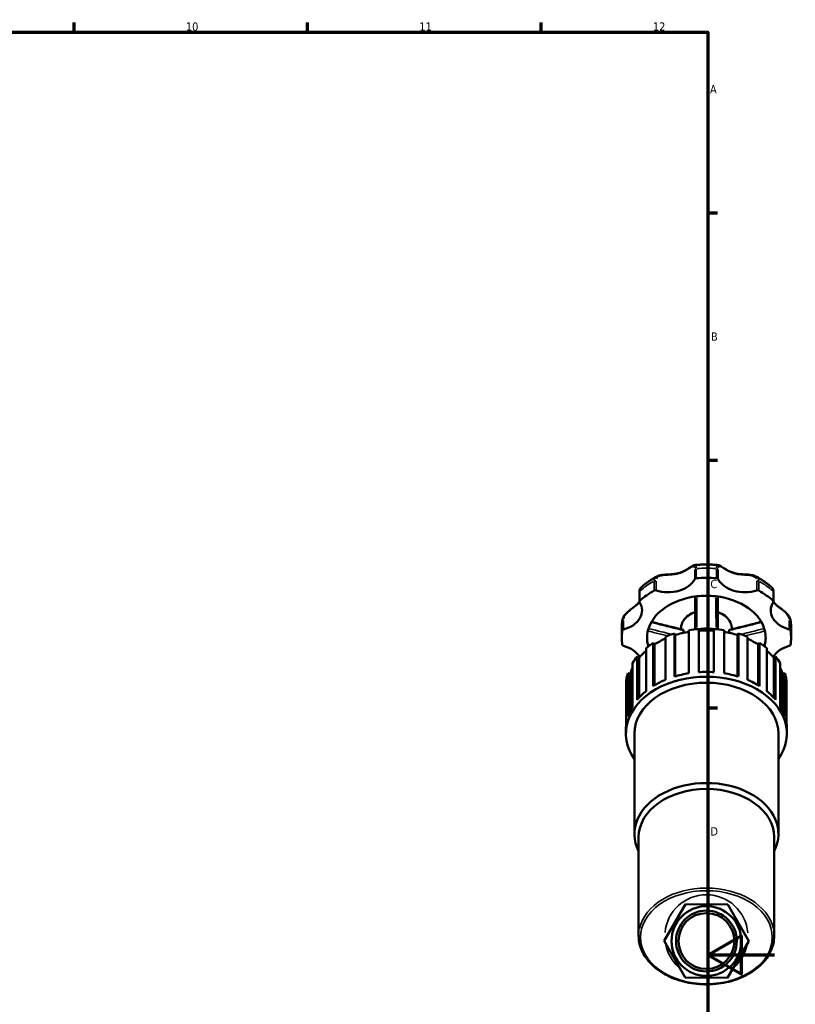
# Model space of a CAD drawing. Header units: millimetres. Extents: x 0 to 908, y 0 to 1069.
# Tile 5 of 7: x 614 to 847, y 282 to 578. Entities that reach past the tile are written whole.
import ezdxf

# ---------------------------------------------------------------- set-up
doc = ezdxf.new("R2010")
doc.units = ezdxf.units.MM
for name, color, linetype, lineweight in [('Border (ISO)', 7, 'Continuous', 70), ('Visible (ISO)', 7, 'Continuous', 50), ('Visible Narrow (ISO)', 7, 'Continuous', 35)]:
    doc.layers.add(name, color=color, linetype=linetype, lineweight=lineweight)
doc.styles.add('Note Text (ISO)', font='tahoma.ttf')

# ---------------------------------------------------------------- blocks, each defined once
blk = doc.blocks.new('Borders Default Border')
at = {"layer": 'Border (ISO)'}
for p, q in [((630.75, 574), (630.75, 576.9)), ((700.83, 574), (700.83, 576.9)), ((770.92, 574), (770.92, 576.9)), ((821, 519.75), (823.9, 519.75)), ((821, 445.5), (823.9, 445.5)), ((821, 371.25), (823.9, 371.25))]:
    blk.add_line(p, q, dxfattribs=at)
at = {"layer": 'Border (ISO)', "flags": 128}
for points in [[(20, 20), (20, 574), (821, 574), (821, 20), (20, 20)], [(841, 297), (821, 297), (831, 302.77), (831, 291.23), (821, 297)]]:
    blk.add_lwpolyline(points, dxfattribs=at)
at = {"layer": 'Border (ISO)', "color": 232, "true_color": 0xca0064, "char_height": 2.5, "attachment_point": 7, "style": 'Note Text (ISO)'}
for s, insert in [('10', (664.29, 574.35)), ('11', (734.37, 574.4)), ('12', (804.46, 574.4)), ('A', (821.59, 555.62)), ('B', (821.89, 481.37)), ('C', (821.73, 407.08)), ('D', (821.73, 332.88))]:
    blk.add_mtext(s, dxfattribs=dict(at, insert=insert))

msp = doc.modelspace()

# ---------------------------------------------------------------- linework, layer by layer
at = {"layer": 'Visible (ISO)'}
for p, q in [((800.406, 405.98), (800.406, 403.103)), ((840.648, 403.103), (840.648, 405.98)), ((795.102, 392.25), (795.102, 395.126)), ((810.946, 393.538), (811.171, 393.049)), ((810.946, 380.594), (810.946, 393.538)), ((811.171, 393.049), (811.171, 380.662)), ((812.9, 394.793), (812.9, 394.986)), ((813.694, 393.707), (813.694, 394.421)), ((815.245, 394.526), (815.245, 381.581)), ((818.267, 381.92), (818.267, 394.864)), ((822.787, 394.864), (822.787, 381.92)), ((825.809, 381.581), (825.809, 394.526)), ((827.36, 393.707), (827.36, 394.421)), ((828.155, 394.793), (828.155, 394.986)), ((829.883, 393.049), (830.108, 393.538)), ((829.883, 393.049), (829.883, 380.662)), ((830.108, 393.538), (830.108, 380.594)), ((845.952, 392.25), (845.952, 395.126)), ((804.564, 390.677), (804.992, 390.261)), ((804.564, 377.733), (804.564, 390.677)), ((804.992, 390.261), (804.992, 377.993)), ((808.22, 392.556), (808.22, 379.612)), ((832.834, 379.612), (832.834, 392.556)), ((836.062, 390.261), (836.49, 390.677)), ((836.062, 390.261), (836.062, 377.993)), ((836.49, 390.677), (836.49, 377.733)), ((802.4, 389.148), (802.4, 376.203)), ((838.654, 376.203), (838.654, 389.148)), ((798.355, 384.634), (798.355, 371.69)), ((799.744, 386.562), (800.332, 386.259)), ((799.744, 373.618), (799.744, 386.562)), ((800.332, 386.259), (800.332, 374.285)), ((840.722, 386.259), (841.31, 386.562)), ((840.722, 386.259), (840.722, 374.285)), ((841.31, 386.562), (841.31, 373.618)), ((842.699, 371.69), (842.699, 384.634)), ((796.958, 381.595), (797.65, 381.436)), ((796.958, 368.65), (796.958, 381.595)), ((797.65, 381.436), (797.65, 370.395)), ((843.404, 381.436), (844.096, 381.595)), ((843.404, 381.436), (843.404, 370.395)), ((844.096, 381.595), (844.096, 368.65)), ((796.479, 379.458), (796.479, 366.514)), ((844.575, 366.514), (844.575, 379.458)), ((796.373, 363.477), (796.373, 364.916)), ((798.916, 333.364), (798.916, 363.477)), ((842.138, 333.364), (842.138, 363.477)), ((844.681, 363.477), (844.681, 364.916)), ((800.187, 302.751), (800.187, 332.465)), ((840.867, 302.751), (840.867, 332.465)), ((814.217, 312.245), (807.825, 301.269)), ((826.919, 312.198), (814.217, 312.245)), ((833.229, 301.174), (826.919, 312.198)), ((807.825, 301.269), (814.135, 290.245)), ((826.837, 290.198), (833.229, 301.174)), ((814.135, 290.245), (826.837, 290.198))]:
    msp.add_line(p, q, dxfattribs=at)
for radius in [10.477, 9.127, 8.382]:
    msp.add_circle((820.527, 301.221), radius, dxfattribs=at)
for centre, major_axis, start_param, end_param in [((808.954, 412.005), (8.629, 0), 4.2891247, 5.9210514), ((817.552, 409.702), (-0.565, 0), 4.8323273, 5.9210514), ((820.527, 392.25), (25.425, 0), 1.450858, 1.6907347), ((823.502, 409.702), (0.565, 0), 0.3621339, 1.450858), ((832.1, 412.005), (-8.629, 0), 0.3621339, 1.9940606), ((820.527, 392.25), (25.425, 0), 2.2362562, 2.4761328), ((805.178, 406.078), (0.565, 0), 1.1475321, 2.2362562), ((820.527, 392.25), (17.797, 0), 1.409627, 1.7319657), ((835.876, 406.078), (0.565, 0), 0.9053365, 1.9940606), ((820.527, 392.25), (25.425, 0), 0.6654598, 0.9053365), ((792.588, 400.433), (8.629, 0), 5.0745229, 6.7064496), ((800.971, 403.103), (-0.565, 0), 5.6177255, 6.7064496), ((820.527, 392.25), (-17.798, 0), 4.8735584, 6.1220159), ((820.527, 392.25), (17.797, 0), 0.1611694, 1.409627), ((848.466, 400.433), (-8.629, 0), 5.8599211, 7.4918477), ((840.083, 403.103), (0.565, 0), 5.8599211, 6.9486451), ((820.527, 392.25), (-25.425, 0), 6.163247, 6.4031236), ((795.846, 394.353), (-0.565, 0), 5.0745229, 6.163247), ((820.527, 392.25), (-17.797, 0), 6.1220159, 6.4443547), ((820.527, 377.86), (24.154, 0), 1.9786599, 2.1054105), ((820.527, 377.86), (23.429, 0), 1.7981876, 1.9815669), ((820.527, 377.86), (24.154, 0), 1.6645006, 1.7912513), ((820.527, 389.632), (7.627, 0), 1.2699839, 1.8716088), ((820.527, 377.86), (23.429, 0), 1.474185, 1.6674076), ((820.527, 377.86), (24.154, 0), 1.3503414, 1.477092), ((820.527, 377.86), (23.429, 0), 1.1600258, 1.3434051), ((820.527, 377.86), (24.154, 0), 1.0361821, 1.1629327), ((820.527, 392.25), (17.797, 0), 6.1220159, 6.4443547), ((845.208, 394.353), (0.565, 0), 0.1199383, 1.2086624), ((820.527, 392.25), (25.425, 0), 6.163247, 6.4031236), ((795.846, 390.146), (-0.565, 0), 0.1199383, 1.2086624), ((820.527, 377.86), (24.154, 0), 2.2928192, 2.4195698), ((820.527, 392.25), (-17.798, 0), 0.1611694, 0.2050374), ((820.527, 377.86), (23.429, 0), 2.1238253, 2.2957262), ((820.527, 377.86), (23.429, 0), 0.8458665, 1.0177673), ((820.527, 377.86), (24.154, 0), 0.7220229, 0.8487735), ((820.527, 392.25), (17.798, 0), 6.0781479, 6.1220159), ((845.208, 390.146), (0.565, 0), 5.0745229, 6.163247), ((792.588, 384.067), (8.629, 0), 0.4059903, 1.2086624), ((820.527, 377.86), (23.429, 0), 2.4554266, 2.6098854), ((820.527, 377.86), (23.429, 0), 0.5317072, 0.6861661), ((848.466, 384.067), (8.629, 0), 1.9329302, 2.7356023), ((820.527, 377.86), (24.154, 0), 2.6069784, 2.7337291), ((820.527, 377.86), (24.154, 0), 0.4078636, 0.5346142), ((820.527, 363.477), (-24.154, 0), 2.6786379, 6.74614), ((820.527, 377.86), (-24.154, 0), 6.0627304, 6.189481), ((820.527, 377.86), (-23.429, 0), 5.9541706, 6.0656373), ((820.527, 364.916), (-24.154, 0), 4.9328439, 5.1202526), ((820.527, 364.916), (-24.154, 0), 4.6186847, 4.8060933), ((820.527, 364.916), (-24.154, 0), 4.3045254, 4.491934), ((820.527, 377.86), (23.429, 0), 0.217548, 0.3290147), ((820.527, 377.86), (24.154, 0), 0.0937043, 0.2204549), ((820.527, 363.477), (-21.611, 0), 3.1415927, 6.2831853), ((820.527, 364.916), (-24.154, 0), 5.2470032, 5.4344118), ((820.527, 364.916), (-24.154, 0), 3.9903661, 4.1777748), ((820.527, 364.916), (-24.154, 0), 5.5611625, 5.7485711), ((820.527, 364.916), (-24.154, 0), 3.6762069, 3.8636155), ((820.527, 364.916), (-24.154, 0), 5.8753217, 6.0627304), ((820.527, 364.916), (24.154, 0), 0.2204549, 0.4078636), ((820.527, 364.916), (-24.154, 0), 6.189481, 6.2831853), ((820.527, 364.916), (24.154, 0), 0, 0.0937043), ((820.527, 333.364), (-21.611, 0), 2.7968915, 6.6278865), ((820.527, 332.465), (-20.34, 0), 3.1415927, 6.2831853)]:
    msp.add_ellipse(centre, major_axis=major_axis, ratio=0.7071068, start_param=start_param, end_param=end_param, dxfattribs=at)
for points, knots in [([(805.676, 410.669), (805.963, 410.822), (806.278, 410.924), (807.022, 411.089), (807.46, 411.135), (808.183, 411.187), (808.467, 411.201), (809.094, 411.231), (809.436, 411.247), (810.187, 411.298), (810.594, 411.336), (811.411, 411.456), (811.819, 411.54), (812.609, 411.762), (812.992, 411.899), (813.73, 412.22), (814.085, 412.402), (814.763, 412.79), (815.085, 412.995), (815.628, 413.348), (815.855, 413.498), (816.229, 413.728), (816.38, 413.816), (816.689, 413.962), (816.847, 414.024), (817.042, 414.044)], [0.2240568, 0.2240568, 0.2240568, 0.2240568, 0.3271015, 0.3271015, 0.458597, 0.458597, 0.5433608, 0.5433608, 0.6468989, 0.6468989, 0.7750759, 0.7750759, 0.9109053, 0.9109053, 1.0467348, 1.0467348, 1.1825642, 1.1825642, 1.3183936, 1.3183936, 1.4259186, 1.4259186, 1.5041349, 1.5041349, 1.5823512, 1.5823512, 1.5823512, 1.5823512]), ([(817.042, 414.044), (817.504, 414.091), (817.968, 414.129), (818.897, 414.186), (819.362, 414.205), (820.294, 414.224), (820.76, 414.224), (821.692, 414.205), (822.157, 414.186), (823.086, 414.129), (823.55, 414.091), (824.012, 414.044)], [4.56861268, 4.56861268, 4.56861268, 4.56861268, 4.6261232, 4.6261232, 4.68363372, 4.68363372, 4.74114424, 4.74114424, 4.79865476, 4.79865476, 4.85616528, 4.85616528, 4.85616528, 4.85616528]), ([(824.012, 414.044), (824.182, 414.027), (824.324, 413.976), (824.64, 413.837), (824.812, 413.737), (825.183, 413.508), (825.38, 413.378), (825.818, 413.092), (826.062, 412.935), (826.631, 412.59), (826.963, 412.404), (827.668, 412.062), (828.041, 411.907), (828.814, 411.649), (829.213, 411.546), (830.036, 411.39), (830.46, 411.337), (831.327, 411.262), (831.77, 411.24), (832.571, 411.202), (832.925, 411.185), (833.553, 411.135), (833.827, 411.106), (834.323, 411.027), (834.546, 410.98), (834.976, 410.853), (835.184, 410.773), (835.378, 410.669)], [0.2624375, 0.2624375, 0.2624375, 0.2624375, 0.3306271, 0.3306271, 0.4207141, 0.4207141, 0.514516, 0.514516, 0.6194836, 0.6194836, 0.7502547, 0.7502547, 0.8860841, 0.8860841, 1.0219134, 1.0219134, 1.1577427, 1.1577427, 1.2928909, 1.2928909, 1.3985267, 1.3985267, 1.4810116, 1.4810116, 1.5508712, 1.5508712, 1.6207308, 1.6207308, 1.6207308, 1.6207308]), ([(800.797, 407.234), (801.084, 407.498), (801.38, 407.755), (801.986, 408.256), (802.297, 408.5), (802.935, 408.973), (803.262, 409.202), (803.929, 409.646), (804.269, 409.861), (804.963, 410.276), (805.317, 410.476), (805.676, 410.669)], [3.79610772, 3.79610772, 3.79610772, 3.79610772, 3.84970142, 3.84970142, 3.90329512, 3.90329512, 3.95688882, 3.95688882, 4.01048253, 4.01048253, 4.06407623, 4.06407623, 4.06407623, 4.06407623]), ([(835.378, 410.669), (835.737, 410.476), (836.091, 410.276), (836.785, 409.861), (837.125, 409.646), (837.792, 409.202), (838.119, 408.973), (838.757, 408.5), (839.068, 408.256), (839.675, 407.755), (839.97, 407.498), (840.257, 407.234)], [5.36070173, 5.36070173, 5.36070173, 5.36070173, 5.41429543, 5.41429543, 5.46788914, 5.46788914, 5.52148284, 5.52148284, 5.57507654, 5.57507654, 5.62867024, 5.62867024, 5.62867024, 5.62867024]), ([(800.797, 407.234), (800.722, 407.165), (800.667, 407.089), (800.578, 406.937), (800.544, 406.86), (800.49, 406.7), (800.469, 406.617), (800.437, 406.446), (800.425, 406.358), (800.41, 406.174), (800.406, 406.078), (800.406, 405.98)], [1.66437758, 1.66437758, 1.66437758, 1.66437758, 1.70045755, 1.70045755, 1.73653751, 1.73653751, 1.77261748, 1.77261748, 1.80869744, 1.80869744, 1.84477741, 1.84477741, 1.84477741, 1.84477741]), ([(840.648, 405.98), (840.648, 406.078), (840.644, 406.174), (840.629, 406.358), (840.617, 406.446), (840.585, 406.617), (840.564, 406.7), (840.51, 406.86), (840.476, 406.937), (840.387, 407.089), (840.332, 407.165), (840.257, 407.234)], [0, 0, 0, 0, 0.03607879, 0.03607879, 0.07215758, 0.07215758, 0.10823637, 0.10823637, 0.14431516, 0.14431516, 0.18039395, 0.18039395, 0.18039395, 0.18039395]), ([(795.313, 397.605), (795.363, 397.896), (795.468, 398.181), (795.773, 398.757), (795.984, 399.046), (796.477, 399.605), (796.762, 399.872), (797.376, 400.396), (797.704, 400.648), (798.412, 401.184), (798.78, 401.458), (799.342, 401.918), (799.555, 402.107), (799.967, 402.514), (800.16, 402.734), (800.355, 403), (800.382, 403.037), (800.408, 403.075)], [0.03886665, 0.03886665, 0.03886665, 0.03886665, 0.12925767, 0.12925767, 0.23101366, 0.23101366, 0.3400278, 0.3400278, 0.46178272, 0.46178272, 0.61613052, 0.61613052, 0.72635967, 0.72635967, 0.85083069, 0.85083069, 0.87087021, 0.87087021, 0.87087021, 0.87087021]), ([(817.137, 404.604), (817.137, 404.241), (817.137, 403.878), (817.137, 401.597), (817.137, 399.679), (817.137, 397.767), (817.137, 397.165), (817.137, 396.564), (817.137, 395.585), (817.137, 395.206), (817.137, 394.829)], [0.3285284, 0.3285284, 0.3285284, 0.3285284, 0.4488697, 0.4488697, 1.0855025, 1.0855025, 1.0855025, 1.2859596, 1.2859596, 1.4124239, 1.4124239, 1.4124239, 1.4124239]), ([(823.917, 394.829), (823.917, 395.209), (823.917, 395.589), (823.917, 396.575), (823.917, 397.181), (823.917, 397.788), (823.917, 398.777), (823.917, 399.769), (823.917, 402.041), (823.917, 403.322), (823.917, 404.604)], [0.2620579, 0.2620579, 0.2620579, 0.2620579, 0.3893343, 0.3893343, 0.5912443, 0.5912443, 0.5912443, 0.9207687, 0.9207687, 1.3459534, 1.3459534, 1.3459534, 1.3459534]), ([(840.646, 403.075), (840.725, 402.962), (840.808, 402.851), (841.082, 402.518), (841.291, 402.303), (841.762, 401.873), (842.023, 401.66), (842.533, 401.264), (842.772, 401.085), (843.22, 400.746), (843.425, 400.59), (843.807, 400.285), (843.984, 400.138), (844.47, 399.708), (844.772, 399.407), (845.261, 398.785), (845.457, 398.469), (845.658, 397.963), (845.71, 397.785), (845.741, 397.605)], [0.97390939, 0.97390939, 0.97390939, 0.97390939, 1.03442227, 1.03442227, 1.15889377, 1.15889377, 1.28336528, 1.28336528, 1.38094163, 1.38094163, 1.45848152, 1.45848152, 1.52429053, 1.52429053, 1.64278193, 1.64278193, 1.74990344, 1.74990344, 1.8059101, 1.8059101, 1.8059101, 1.8059101]), ([(812.9, 394.986), (812.9, 395.563), (813.023, 396.139), (813.503, 397.24), (813.864, 397.762), (814.797, 398.713), (815.377, 399.137), (816.379, 399.668), (816.75, 399.831), (817.137, 399.97)], [3.1415927, 3.1415927, 3.1415927, 3.1415927, 3.4403399, 3.4403399, 3.7479363, 3.7479363, 4.0695447, 4.0695447, 4.2423149, 4.2423149, 4.2423149, 4.2423149]), ([(823.917, 399.97), (824.367, 399.808), (824.796, 399.614), (825.847, 399.023), (826.42, 398.578), (827.336, 397.572), (827.683, 397.014), (828.067, 395.957), (828.155, 395.472), (828.155, 394.986)], [5.182463, 5.182463, 5.182463, 5.182463, 5.3835937, 5.3835937, 5.7111988, 5.7111988, 6.0315824, 6.0315824, 6.2831853, 6.2831853, 6.2831853, 6.2831853]), ([(795.102, 395.126), (795.102, 395.292), (795.105, 395.458), (795.116, 395.79), (795.125, 395.956), (795.147, 396.287), (795.161, 396.453), (795.195, 396.783), (795.215, 396.948), (795.26, 397.277), (795.285, 397.442), (795.313, 397.605)], [3.14159265, 3.14159265, 3.14159265, 3.14159265, 3.1656784, 3.1656784, 3.18976414, 3.18976414, 3.21384989, 3.21384989, 3.23793563, 3.23793563, 3.26202137, 3.26202137, 3.26202137, 3.26202137]), ([(804.048, 397.004), (804.411, 396.912), (804.774, 396.82), (805.842, 396.55), (806.547, 396.371), (807.958, 396.016), (808.663, 395.839), (810.075, 395.487), (810.781, 395.311), (812.194, 394.964), (812.902, 394.791), (813.61, 394.622)], [0.1854142, 0.1854142, 0.1854142, 0.1854142, 0.3010418, 0.3010418, 0.5257704, 0.5257704, 0.750499, 0.750499, 0.9752275, 0.9752275, 1.1999561, 1.1999561, 1.1999561, 1.1999561]), ([(827.445, 394.622), (828.152, 394.791), (828.86, 394.964), (830.273, 395.311), (830.979, 395.487), (832.391, 395.839), (833.096, 396.016), (834.507, 396.371), (835.212, 396.55), (836.28, 396.82), (836.643, 396.912), (837.006, 397.004)], [0.0823662, 0.0823662, 0.0823662, 0.0823662, 0.3070947, 0.3070947, 0.5318233, 0.5318233, 0.7565519, 0.7565519, 0.9812804, 0.9812804, 1.096908, 1.096908, 1.096908, 1.096908]), ([(845.741, 397.605), (845.769, 397.442), (845.794, 397.277), (845.839, 396.948), (845.859, 396.783), (845.893, 396.453), (845.907, 396.287), (845.929, 395.956), (845.938, 395.79), (845.949, 395.458), (845.952, 395.292), (845.952, 395.126)], [6.16275659, 6.16275659, 6.16275659, 6.16275659, 6.18684233, 6.18684233, 6.21092807, 6.21092807, 6.23501382, 6.23501382, 6.25909956, 6.25909956, 6.28318531, 6.28318531, 6.28318531, 6.28318531]), ([(813.61, 394.622), (813.633, 394.617), (813.653, 394.599), (813.676, 394.551), (813.683, 394.53), (813.692, 394.48), (813.694, 394.452), (813.694, 394.421)], [0.056089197, 0.056089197, 0.056089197, 0.056089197, 0.080119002, 0.080119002, 0.093947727, 0.093947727, 0.107338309, 0.107338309, 0.107338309, 0.107338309]), ([(827.36, 394.421), (827.36, 394.474), (827.367, 394.517), (827.392, 394.589), (827.414, 394.612), (827.441, 394.621), (827.443, 394.622), (827.445, 394.622)], [0, 0, 0, 0, 0.022606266, 0.022606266, 0.049360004, 0.049360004, 0.051272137, 0.051272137, 0.051272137, 0.051272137]), ([(803.022, 390.077), (803.013, 390.08), (803.004, 390.093), (802.983, 390.144), (802.971, 390.182), (802.96, 390.23)], [0.047775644, 0.047775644, 0.047775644, 0.047775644, 0.066930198, 0.066930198, 0.087720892, 0.087720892, 0.087720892, 0.087720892]), ([(838.094, 390.23), (838.082, 390.181), (838.071, 390.141), (838.05, 390.092), (838.04, 390.079), (838.032, 390.077)], [0, 0, 0, 0, 0.021327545, 0.021327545, 0.039870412, 0.039870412, 0.039870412, 0.039870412]), ([(840.867, 302.751), (840.867, 301.216), (840.525, 299.683), (839.196, 296.762), (838.2, 295.377), (835.648, 292.886), (834.082, 291.785), (830.542, 289.988), (828.566, 289.294), (824.408, 288.385), (822.227, 288.171), (817.881, 288.243), (815.717, 288.529), (811.621, 289.575), (809.69, 290.335), (806.258, 292.257), (804.757, 293.419), (802.351, 296.027), (801.441, 297.471), (800.42, 300.212), (800.187, 301.481), (800.187, 302.751)], [0, 0, 0, 0, 0.3114714, 0.3114714, 0.6269987, 0.6269987, 0.9480067, 0.9480067, 1.2710181, 1.2710181, 1.5942459, 1.5942459, 1.9174303, 1.9174303, 2.2406629, 2.2406629, 2.5635488, 2.5635488, 2.8839375, 2.8839375, 3.1415927, 3.1415927, 3.1415927, 3.1415927])]:
    msp.add_open_spline(points, degree=3, knots=knots, dxfattribs=at)
for points in [[(817.143, 394.771), (817.139, 394.789), (817.137, 394.809), (817.137, 394.829)], [(823.917, 394.829), (823.917, 394.809), (823.915, 394.789), (823.911, 394.771)], [(803.022, 390.077), (803.175, 390.038), (803.328, 390), (803.482, 389.961)], [(837.572, 389.961), (837.726, 390), (837.879, 390.038), (838.032, 390.077)]]:
    msp.add_open_spline(points, degree=3, dxfattribs=at)
at = {"layer": 'Visible Narrow (ISO)'}
for p, q in [((817.024, 412.576), (817.024, 409.987)), ((817.485, 410.243), (817.485, 412.831)), ((823.569, 412.831), (823.569, 410.243)), ((824.03, 409.987), (824.03, 412.576)), ((804.829, 409.125), (804.829, 406.536)), ((805.41, 406.586), (805.41, 409.175)), ((835.644, 409.175), (835.644, 406.586)), ((836.225, 406.536), (836.225, 409.125)), ((800.527, 403.494), (800.527, 406.083)), ((840.527, 406.083), (840.527, 403.494)), ((795.285, 397.134), (795.285, 394.545)), ((795.645, 394.87), (795.645, 397.459)), ((845.409, 397.459), (845.409, 394.87)), ((845.769, 394.545), (845.769, 397.134)), ((820.527, 290.218), (820.527, 290.161))]:
    msp.add_line(p, q, dxfattribs=at)
for start, end in [(4.84581, 174.8017), (191.51712, 228.05632), (311.62605, 347.94739), (264.59048, 274.98296)]:
    msp.add_arc((820.527, 302.636), 12.477, start, end, dxfattribs=at)
for centre, major_axis, start_param, end_param in [((817.552, 412.579), (-0.565, 0), 4.8867635, 5.8666152), ((820.527, 395.126), (25.425, 0), 1.4628518, 1.6787408), ((823.502, 412.579), (0.565, 0), 0.4165701, 1.3964218), ((820.527, 395.126), (25.425, 0), 2.24825, 2.464139), ((805.178, 408.954), (-0.565, 0), 4.3435609, 5.3234126), ((835.876, 408.954), (0.565, 0), 0.9597727, 1.9396244), ((820.527, 395.126), (25.425, 0), 0.6774537, 0.8933427), ((800.971, 405.98), (-0.565, 0), 5.6509985, 6.2499123), ((840.083, 405.98), (0.565, 0), 0.033273, 0.6321868), ((820.527, 394.986), (-7.628, 0), 5.2284551, 6.2276732), ((820.527, 394.986), (7.628, 0), 0.0555121, 1.0547302), ((820.527, 395.126), (-25.425, 0), 6.1692439, 6.2771884), ((795.846, 397.23), (-0.565, 0), 5.1289591, 6.1088108), ((845.208, 397.23), (0.565, 0), 0.1743745, 1.1542262), ((820.527, 395.126), (25.425, 0), 0.0059969, 0.1139414), ((820.527, 302.751), (20.34, 0), 0.1570796, 2.984513)]:
    msp.add_ellipse(centre, major_axis=major_axis, ratio=0.7071068, start_param=start_param, end_param=end_param, dxfattribs=at)
msp.add_ellipse((820.527, 302.351), major_axis=(19.775, 0), ratio=0.7071068, dxfattribs=at)
for points, knots in [([(817.484, 413.082), (817.477, 413.421), (817.438, 413.683), (817.297, 413.979), (817.206, 414.044), (817.087, 414.046)], [-1.83167004, -1.83167004, -1.83167004, -1.83167004, -1.7032197, -1.7032197, -1.59547323, -1.59547323, -1.59547323, -1.59547323]), ([(823.967, 414.046), (823.853, 414.044), (823.765, 413.984), (823.646, 413.752), (823.609, 413.596), (823.578, 413.301), (823.572, 413.196), (823.57, 413.082)], [-0.2493156, -0.2493156, -0.2493156, -0.2493156, -0.14610294, -0.14610294, -0.05619344, -0.05619344, -0.01312187, -0.01312187, -0.01312187, -0.01312187]), ([(805.536, 409.92), (805.584, 410.026), (805.647, 410.124), (805.887, 410.408), (806.113, 410.561), (806.727, 410.821), (807.14, 410.905), (808.027, 411.012), (808.503, 411.035), (809.5, 411.086), (810.024, 411.114), (811.298, 411.258), (812.038, 411.413), (813.429, 411.909), (814.078, 412.247), (815.177, 412.911), (815.642, 413.236), (816.257, 413.583), (816.459, 413.669), (816.742, 413.666), (816.839, 413.602), (816.934, 413.416), (816.957, 413.349), (816.975, 413.27)], [0.0922396, 0.0922396, 0.0922396, 0.0922396, 0.146103, 0.146103, 0.2629854, 0.2629854, 0.4113681, 0.4113681, 0.5637637, 0.5637637, 0.7309724, 0.7309724, 0.978094, 0.978094, 1.2253025, 1.2253025, 1.4462914, 1.4462914, 1.5866766, 1.5866766, 1.7032197, 1.7032197, 1.7525525, 1.7525525, 1.7525525, 1.7525525]), ([(824.08, 413.271), (824.099, 413.356), (824.125, 413.429), (824.226, 413.613), (824.325, 413.67), (824.624, 413.663), (824.843, 413.562), (825.369, 413.255), (825.677, 413.048), (826.385, 412.6), (826.79, 412.356), (827.859, 411.813), (828.555, 411.548), (830.017, 411.209), (830.782, 411.133), (832.244, 411.047), (832.945, 411.03), (834, 410.888), (834.384, 410.802), (834.971, 410.544), (835.192, 410.387), (835.418, 410.107), (835.474, 410.017), (835.518, 409.92)], [0.0922396, 0.0922396, 0.0922396, 0.0922396, 0.1461029, 0.1461029, 0.2629853, 0.2629853, 0.411368, 0.411368, 0.5637635, 0.5637635, 0.7309802, 0.7309802, 0.9781238, 0.9781238, 1.2253503, 1.2253503, 1.4463351, 1.4463351, 1.5867106, 1.5867106, 1.7032599, 1.7032599, 1.7525525, 1.7525525, 1.7525525, 1.7525525]), ([(805.598, 410.624), (805.444, 410.533), (805.31, 410.425), (805.05, 410.133), (804.944, 409.935), (804.855, 409.6), (804.837, 409.483), (804.831, 409.361)], [-0.21285399, -0.21285399, -0.21285399, -0.21285399, -0.14610302, -0.14610302, -0.05619347, -0.05619347, -0.01120284, -0.01120284, -0.01120284, -0.01120284]), ([(836.223, 409.361), (836.205, 409.714), (836.087, 410.027), (835.763, 410.41), (835.621, 410.526), (835.456, 410.624)], [-1.83358903, -1.83358903, -1.83358903, -1.83358903, -1.70325988, -1.70325988, -1.63193389, -1.63193389, -1.63193389, -1.63193389]), ([(840.281, 407.21), (840.303, 407.186), (840.324, 407.158), (840.414, 407.015), (840.468, 406.853), (840.514, 406.545), (840.524, 406.427), (840.526, 406.3)], [-0.17137426, -0.17137426, -0.17137426, -0.17137426, -0.14622084, -0.14622084, -0.05623878, -0.05623878, -0.0090197, -0.0090197, -0.0090197, -0.0090197]), ([(795.675, 397.923), (795.681, 397.952), (795.687, 397.982), (795.744, 398.233), (795.836, 398.46), (796.124, 398.973), (796.345, 399.257), (796.915, 399.864), (797.28, 400.175), (798.009, 400.756), (798.373, 401.025), (799.054, 401.557), (799.37, 401.82), (799.868, 402.305), (800.064, 402.525), (800.238, 402.754)], [0.04426457, 0.04426457, 0.04426457, 0.04426457, 0.05623888, 0.05623888, 0.14622109, 0.14622109, 0.26319796, 0.26319796, 0.41155565, 0.41155565, 0.56404216, 0.56404216, 0.7208156, 0.7208156, 0.84102684, 0.84102684, 0.84102684, 0.84102684]), ([(817.635, 395.307), (817.636, 395.443), (817.637, 395.58), (817.642, 396.318), (817.646, 396.92), (817.649, 397.523), (817.659, 399.437), (817.664, 401.356), (817.669, 403.576), (817.67, 403.877), (817.67, 404.178)], [-1.33155006, -1.33155006, -1.33155006, -1.33155006, -1.28595957, -1.28595957, -1.08550249, -1.08550249, -1.08550249, -0.44886965, -0.44886965, -0.34907413, -0.34907413, -0.34907413, -0.34907413]), ([(823.384, 404.178), (823.386, 402.957), (823.389, 401.738), (823.396, 399.526), (823.4, 398.534), (823.405, 397.544), (823.408, 396.937), (823.412, 396.33), (823.417, 395.585), (823.418, 395.446), (823.419, 395.307)], [-1.32540766, -1.32540766, -1.32540766, -1.32540766, -0.92076874, -0.92076874, -0.59124428, -0.59124428, -0.59124428, -0.38933428, -0.38933428, -0.34293169, -0.34293169, -0.34293169, -0.34293169]), ([(840.816, 402.754), (841.03, 402.472), (841.277, 402.206), (841.967, 401.568), (842.451, 401.205), (843.354, 400.514), (843.754, 400.202), (844.373, 399.624), (844.606, 399.378), (845.099, 398.733), (845.303, 398.318), (845.378, 397.922)], [1.00374649, 1.00374649, 1.00374649, 1.00374649, 1.1516024, 1.1516024, 1.37227321, 1.37227321, 1.53203079, 1.53203079, 1.63890598, 1.63890598, 1.80051266, 1.80051266, 1.80051266, 1.80051266]), ([(804.443, 396.72), (805.014, 396.576), (805.585, 396.431), (807.488, 395.951), (808.819, 395.616), (810.153, 395.285), (810.836, 395.115), (811.519, 394.947), (812.537, 394.699), (812.871, 394.618), (813.205, 394.537)], [0.24214859, 0.24214859, 0.24214859, 0.24214859, 0.42406686, 0.42406686, 0.84813372, 0.84813372, 0.84813372, 1.065228, 1.065228, 1.17114043, 1.17114043, 1.17114043, 1.17114043]), ([(827.849, 394.537), (828.181, 394.617), (828.512, 394.697), (829.525, 394.944), (830.206, 395.112), (830.887, 395.281), (832.223, 395.613), (833.557, 395.948), (835.464, 396.43), (836.037, 396.575), (836.611, 396.72)], [0.11118184, 0.11118184, 0.11118184, 0.11118184, 0.21633476, 0.21633476, 0.43266953, 0.43266953, 0.43266953, 0.85749588, 0.85749588, 1.04017363, 1.04017363, 1.04017363, 1.04017363]), ([(803.253, 394.195), (804.449, 393.893), (805.645, 393.592), (807.404, 393.153), (807.967, 393.013), (808.531, 392.873)], [-1.14651231, -1.14651231, -1.14651231, -1.14651231, -0.76553585, -0.76553585, -0.58641658, -0.58641658, -0.58641658, -0.58641658]), ([(809.763, 393.356), (808.851, 393.583), (807.941, 393.811), (805.857, 394.336), (804.685, 394.633), (803.513, 394.93)], [0.47569992, 0.47569992, 0.47569992, 0.47569992, 0.76553585, 0.76553585, 1.13920554, 1.13920554, 1.13920554, 1.13920554]), ([(837.542, 394.93), (836.34, 394.625), (835.138, 394.321), (833.055, 393.796), (832.174, 393.575), (831.291, 393.356)], [0.14324237, 0.14324237, 0.14324237, 0.14324237, 0.52618023, 0.52618023, 0.80674799, 0.80674799, 0.80674799, 0.80674799]), ([(832.523, 392.873), (833.058, 393.005), (833.591, 393.138), (835.351, 393.578), (836.576, 393.886), (837.801, 394.195)], [-0.69603132, -0.69603132, -0.69603132, -0.69603132, -0.52618023, -0.52618023, -0.1359356, -0.1359356, -0.1359356, -0.1359356])]:
    msp.add_open_spline(points, degree=3, knots=knots, dxfattribs=at)
for points in [[(800.528, 406.3), (800.537, 406.736), (800.633, 407.053), (800.774, 407.209)], [(795.31, 397.589), (795.294, 397.489), (795.286, 397.39), (795.285, 397.293)], [(845.769, 397.293), (845.768, 397.39), (845.759, 397.489), (845.743, 397.588)], [(803.592, 390.069), (803.392, 390.12), (803.193, 390.171), (802.993, 390.222)], [(838.061, 390.222), (837.861, 390.171), (837.662, 390.12), (837.462, 390.069)]]:
    msp.add_open_spline(points, degree=3, dxfattribs=at)

# ---------------------------------------------------------------- block references
msp.add_blockref('Borders Default Border', (0, 0))

doc.saveas('drawing.dxf')
